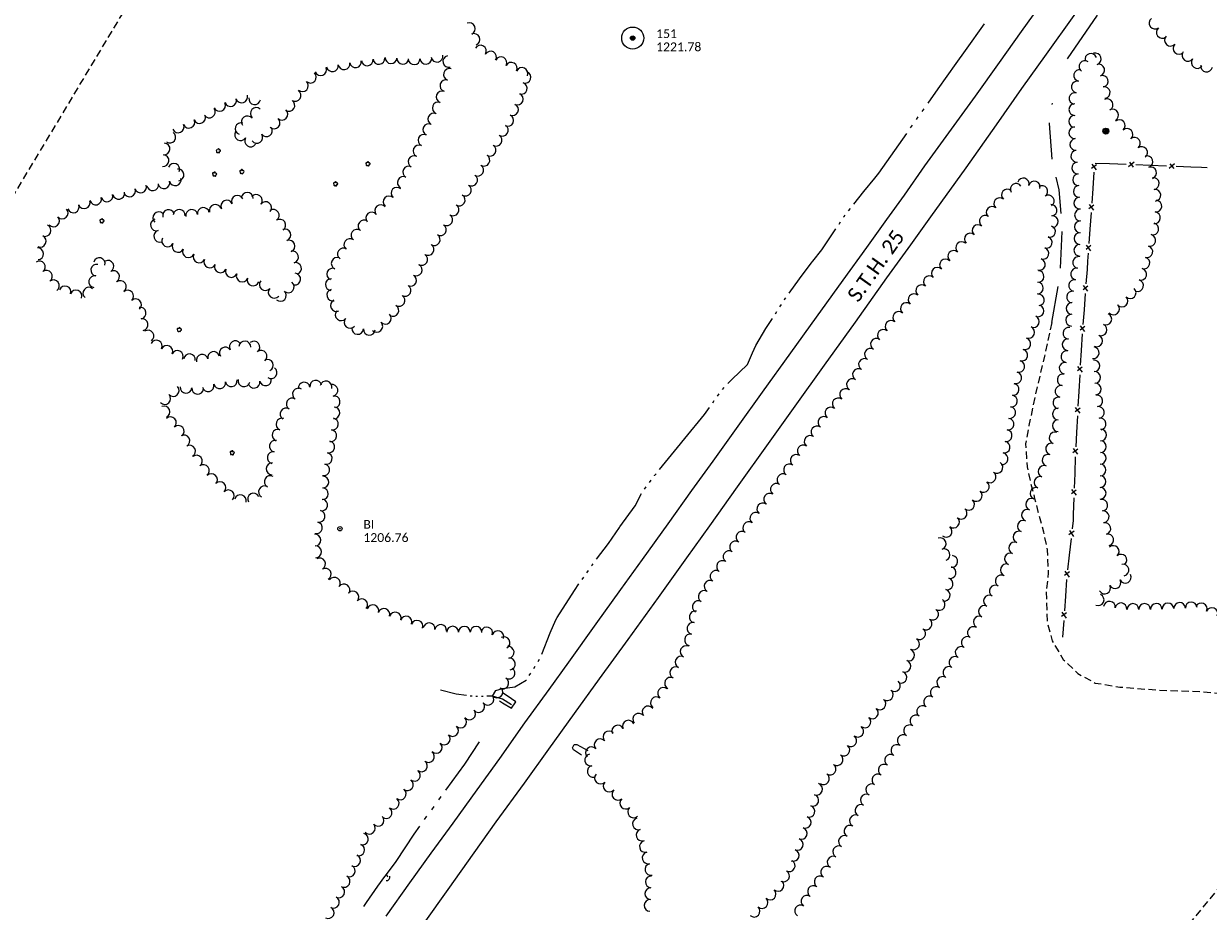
# Model space of a CAD drawing. Extents: x 296683 to 302265, y 46050 to 52727.
# Tile 18 of 26: x 299669 to 300476, y 49634 to 50239. Entities that reach past the tile are written whole.
import ezdxf

# ---------------------------------------------------------------- set-up
doc = ezdxf.new("R2010")
doc.units = 0
doc.header["$MEASUREMENT"] = 0
for name, pattern in [('DGN Style 3', [37.5, 25, -12.5]), ('Echnl', [0.68, 0.25, -0.03, 0.02, -0.03, 0.02, -0.03, 0.02, -0.03, 0.25]), ('Wisdot3', [0.1875, 0.125, -0.0625])]:
    doc.linetypes.add(name, pattern=pattern)
for name, color, linetype, lineweight in [('Level 11', 7, 'Continuous', 25), ('Level 14', 1, 'Continuous', 25), ('Level 15', 40, 'Efen', 25), ('Level 17', 50, 'Wisdot3', 25), ('Level 18', 72, 'Etrel', 25), ('Level 19', 153, 'Echnl', 25), ('Level 4', 101, 'Continuous', 25)]:
    doc.layers.add(name, color=color, linetype=linetype, lineweight=lineweight)
doc.layers.add('Level 6', color=7, linetype='Continuous', lineweight=25, true_color=0xdfac20)
doc.styles.add('CalibriRegular', font='calibri.ttf')
doc.linetypes.add('Efen', pattern='A,0.105,-0.0325,[20,dgnlstyle-ewdotudls.shx,S=0.000293,R=0,X=0,Y=0],-0.0325,0.105', length=0.275)
doc.linetypes.add('Etrel', pattern='A,0,[14,dgnlstyle-ewdotudls.shx,S=0.00065925,R=0,X=0,Y=0],-0.082294', length=0.082294)

# ---------------------------------------------------------------- blocks, each defined once
blk = doc.blocks.new('POLE')
at = {"layer": 'Level 14', "color": 20, "linetype": 'Continuous', "lineweight": 0}
for centre, radius in [((-0.01, 0.02), 2.02), ((-0.01, 0.03), 1.52), ((0, -0.01), 1.01), ((0, 0), 0.502)]:
    blk.add_circle(centre, radius, dxfattribs=at)
blk = doc.blocks.new('PP')
at = {"layer": 'Level 6', "color": 40, "linetype": 'Continuous', "lineweight": 0}
for radius in [7.5, 0.96]:
    blk.add_circle((0, 0), radius, dxfattribs=at)
blk = doc.blocks.new('CULVRT_1')
at = {"layer": 'Level 15', "color": 40, "linetype": 'Continuous', "lineweight": 0}
blk.add_arc((10, 7.5), 12.5, 216.8794, 323.1189, dxfattribs=at)
blk = doc.blocks.new('TREE')
at = {"layer": 'Level 18', "color": 93, "linetype": 'Continuous', "lineweight": 0}
for centre, radius, start, end in [((-4.5, 0.2), 2.78, 78.0714, 279.0825), ((-1.5, 4.3), 2.78, 1.3944, 209.1674), ((3.6, 2.4), 2.97, 278.4235, 139.6574), ((-2, -4.2), 2.61, 140.7796, 358.7122), ((3.5, -3.4), 2.97, 196.0743, 79.0476)]:
    blk.add_arc(centre, radius, start, end, dxfattribs=at)

msp = doc.modelspace()

# ---------------------------------------------------------------- linework, layer by layer
at = {"layer": 'Level 11', "color": 21, "linetype": 'Continuous', "lineweight": 13, "flags": 128}
for points in [[(300287.18, 50107.16), (300311.29, 50140.6), (300331.98, 50169.98), (300349.43, 50194.73), (300366.09, 50218.23), (300384.89, 50244.58), (300409.61, 50278.75), (300427.49, 50303.2), (300456.56, 50343.15), (300479.33, 50374.69), (300497.33, 50400.09), (300518.31, 50429.55), (300539.85, 50459.66), (300560.52, 50488.12), (300581.89, 50517.65), (300601.13, 50544.14), (300623.03, 50574.5), (300642.08, 50601.01), (300659.65, 50625.08), (300679.9, 50653.59), (300698.64, 50679.47)], [(300269.26, 50122.09), (300283.21, 50142.15), (300299.57, 50164.51), (300317.79, 50189.65), (300334.03, 50212.58), (300349, 50233.58), (300364.4, 50254.77)]]:
    msp.add_lwpolyline(points, dxfattribs=at)
at = {"layer": 'Level 11', "color": 21, "linetype": 'Continuous', "lineweight": 13, "ltscale": 0.2, "flags": 128}
for points in [[(299915.87, 49630.32), (299931.97, 49652.92), (299946.64, 49673.14), (299961.48, 49693.77), (299977.85, 49716.32), (299993.4, 49737.88), (300010.45, 49762.18), (300027.11, 49784.92), (300040.39, 49803.55), (300059.08, 49829.71), (300075.95, 49853.17), (300090.62, 49873.47), (300108.06, 49897.84), (300124.33, 49920.48), (300138.8, 49940.61), (300155.79, 49964.51), (300172.5, 49987.62), (300191.82, 50014.42), (300209.42, 50038.88), (300227.39, 50064), (300243.58, 50086.41), (300257.18, 50105.42), (300269.26, 50122.09)], [(299941.75, 49625.46), (299958.19, 49648.48), (299975.85, 49673.33), (299990.95, 49694.47), (300010.16, 49721.05), (300026.86, 49744.24), (300044.29, 49768.5), (300061.34, 49792.04), (300080.81, 49818.96), (300101.57, 49847.57), (300120.86, 49874.59), (300136.67, 49896.56), (300155.34, 49923.1), (300176.49, 49952.72), (300194.77, 49978.15), (300214.8, 50006.04), (300236.01, 50035.5), (300257.33, 50065.56), (300273.55, 50088.22), (300287.18, 50107.16)]]:
    msp.add_lwpolyline(points, dxfattribs=at)
at = {"layer": 'Level 15', "color": 40, "linetype": 'Continuous', "lineweight": 0}
for p, q in [((300400.26, 50142.81), (300396.93, 50140.26)), ((300397.06, 50143.2), (300400.01, 50139.3)), ((300425.86, 50144.44), (300422.06, 50141.37)), ((300425.57, 50141.24), (300422.92, 50144.49)), ((300453.5, 50143.39), (300449.69, 50140.32)), ((300453.21, 50140.19), (300450.55, 50143.44)), ((300398.34, 50115.22), (300395, 50112.67)), ((300395.14, 50115.61), (300398.09, 50111.71)), ((300396.41, 50087.63), (300393.08, 50085.08)), ((300393.22, 50088.02), (300396.17, 50084.12)), ((300394.41, 50060.04), (300391.07, 50057.51)), ((300391.22, 50060.45), (300394.15, 50056.53)), ((300392.37, 50032.46), (300389.03, 50029.93)), ((300389.18, 50032.87), (300392.11, 50028.95))]:
    msp.add_line(p, q, dxfattribs=at)
at = {"layer": 'Level 15', "color": 40, "linetype": 'Continuous', "lineweight": 0, "ltscale": 0.2}
for p, q in [((300390.55, 50004.76), (300387.22, 50002.13)), ((300387.31, 50005.11), (300390.36, 50001.2)), ((300389.01, 49976.8), (300385.68, 49974.17)), ((300385.77, 49977.15), (300388.82, 49973.25)), ((300387.48, 49948.88), (300384.2, 49946.18)), ((300384.24, 49949.16), (300387.35, 49945.31)), ((300386.47, 49920.9), (300383.19, 49918.2)), ((300383.23, 49921.18), (300386.34, 49917.33)), ((300384.94, 49892.84), (300381.46, 49890.4)), ((300381.72, 49893.37), (300384.54, 49889.3)), ((300381.87, 49865.01), (300378.39, 49862.57)), ((300378.65, 49865.54), (300381.48, 49861.47)), ((300379.73, 49837.16), (300376.35, 49834.58)), ((300376.5, 49837.56), (300379.48, 49833.6))]:
    msp.add_line(p, q, dxfattribs=at)
at = {"layer": 'Level 15', "color": 40, "linetype": 'Continuous', "lineweight": 0, "flags": 128}
for points in [[(300398.41, 50137.71), (300397.63, 50126.5)], [(300409.19, 50143.35), (300399.31, 50143.73)], [(300420.42, 50142.92), (300409.19, 50143.35)], [(300436.83, 50142.3), (300426.95, 50142.68)], [(300448.06, 50141.87), (300436.83, 50142.3)], [(300464.46, 50141.25), (300454.59, 50141.62)], [(300475.69, 50140.72), (300471.88, 50140.97), (300464.46, 50141.25)], [(300397.63, 50126.5), (300396.94, 50116.64)], [(300396.49, 50110.12), (300395.71, 50098.91)], [(300395.71, 50098.91), (300395.02, 50089.05)], [(300394.56, 50082.54), (300394.19, 50077.12), (300393.76, 50071.33)], [(300393.76, 50071.33), (300393.03, 50061.47)], [(300392.54, 50054.96), (300391.71, 50043.75)], [(300391.71, 50043.75), (300390.98, 50033.89)], [(300390.5, 50027.38), (300389.67, 50016.17)]]:
    msp.add_lwpolyline(points, dxfattribs=at)
at = {"layer": 'Level 15', "color": 40, "linetype": 'Continuous', "lineweight": 0, "ltscale": 0.2, "flags": 128}
for points in [[(300389.67, 50016.17), (300389.12, 50006.18)], [(300388.76, 49999.57), (300388.13, 49988.21)], [(300388.13, 49988.21), (300387.58, 49978.22)], [(300387.22, 49971.62), (300386.59, 49960.26)], [(300386.59, 49960.26), (300386.04, 49950.27)], [(300385.78, 49943.66), (300385.37, 49932.29)], [(300385.37, 49932.29), (300385.01, 49922.29)], [(300384.77, 49915.68), (300384.36, 49904.31)], [(300384.36, 49904.31), (300384.21, 49900.03), (300383.58, 49894.34)], [(300382.86, 49887.76), (300381.61, 49876.45)], [(300381.61, 49876.45), (300380.52, 49866.51)], [(300379.82, 49859.93), (300379.02, 49848.58)], [(300379.02, 49848.58), (300378.32, 49838.6)], [(300377.86, 49832), (300377.06, 49820.65)]]:
    msp.add_lwpolyline(points, dxfattribs=at)
at = {"layer": 'Level 15', "color": 40, "linetype": 'Continuous', "lineweight": 13, "ltscale": 0.2, "flags": 128}
for points in [[(299993.22, 49777.09), (299995.22, 49775.77), (300001.3, 49772.04), (300004.28, 49776.38), (299998.28, 49780.56), (299995.29, 49782.56)], [(300049.02, 49740.06), (300043.54, 49743.59), (300042.86, 49745.05), (300044.06, 49747.22), (300045.79, 49747.25), (300053.48, 49743.35)]]:
    msp.add_lwpolyline(points, dxfattribs=at)
at = {"layer": 'Level 17', "color": 51, "linetype": 'DGN Style 3', "lineweight": 0, "flags": 128}
msp.add_lwpolyline([(300369.81, 50035.17), (300375.68, 50069.71), (300376.96, 50100.09), (300374.74, 50125.75), (300369.94, 50146.47), (300368.13, 50170.96), (300370.15, 50184.79)], dxfattribs=at)
at = {"layer": 'Level 17', "color": 51, "linetype": 'DGN Style 3', "lineweight": 0, "ltscale": 0.2, "flags": 128}
msp.add_lwpolyline([(300369.81, 50035.17), (300364.76, 50012.15), (300358.64, 49986.17), (300354.16, 49964.91), (300351.93, 49952.35), (300352.86, 49936.78), (300355.48, 49925.25), (300358.06, 49915.22), (300360.22, 49906.22), (300364.02, 49892.48), (300366.51, 49880.21), (300367.32, 49864.49), (300365.9, 49851.36), (300366.61, 49830.78), (300370.07, 49817.96), (300377.54, 49805.41), (300387.55, 49795.71), (300399.43, 49789.28), (300416.2, 49786.5), (300441.87, 49784.49), (300471.28, 49783.49), (300510.55, 49779.52), (300536.69, 49776.89), (300559.01, 49773.02), (300575.69, 49770.4), (300581.58, 49769.73)], dxfattribs=at)
at = {"layer": 'Level 18', "color": 93, "linetype": 'Continuous', "lineweight": 0}
for centre, radius, start, end in [((300440.12, 50239.4), 4.01, 128.23956, 308.22423), ((300445.08, 50233.1), 4.01, 128.23956, 308.22423), ((300450.65, 50227.74), 4.01, 136.38534, 316.37001), ((300396.38, 50214.75), 4, 17.97918, 197.96386), ((300399.46, 50215), 4, 286.92151, 106.90619), ((300456.46, 50222.2), 4.01, 136.38534, 316.37001), ((300462.61, 50217.41), 4.01, 142.40717, 322.39185), ((300392.27, 50209.81), 4, 55.27555, 235.26022), ((300401.79, 50207.33), 4, 286.92151, 106.90619), ((300468.97, 50212.51), 4.01, 142.40717, 322.39185), ((300475.31, 50210.06), 4.01, 170.0865, 350.07118), ((300388.79, 50203.69), 4, 78.61174, 258.59642), ((300404.12, 50199.67), 4, 286.92151, 106.90619), ((300387.21, 50195.84), 4, 78.61174, 258.59642), ((300405.5, 50192.05), 4, 279.76237, 99.74705), ((300385.62, 50187.99), 4, 78.61174, 258.59642), ((300407.49, 50183.69), 4, 297.72974, 117.71442), ((300385.41, 50180.4), 4, 89.40122, 269.3859), ((300411.22, 50176.6), 4, 297.72974, 117.71442), ((300385.32, 50172.39), 4, 89.40122, 269.3859), ((300415.81, 50169.51), 4, 311.22181, 131.20648), ((300385.46, 50164.59), 4, 94.80084, 274.78551), ((300421.08, 50163.48), 4, 311.22181, 131.20648), ((300386.13, 50156.61), 4, 94.80084, 274.78551), ((300426.14, 50157.45), 4, 307.66431, 127.64898), ((300431.03, 50151.11), 4, 307.66431, 127.64898), ((300386.8, 50148.63), 4, 94.80084, 274.78551), ((300434.61, 50144.87), 4, 288.24172, 108.2264), ((300387.47, 50140.65), 4, 94.80084, 274.78551), ((300437.11, 50137.26), 4, 288.24172, 108.2264), ((300345.43, 50126.13), 3.92, 33.10446, 213.08914), ((300350.37, 50129.77), 3.92, 344.0226, 164.00727), ((300357.9, 50127.61), 3.92, 344.0226, 164.00727), ((300388.01, 50132.6), 4, 93.09129, 273.07597), ((300438.98, 50129.92), 4, 277.50799, 97.49266), ((300339.34, 50122.16), 3.92, 48.77791, 228.76258), ((300363.07, 50124.59), 3.92, 303.96315, 123.94783), ((300367.45, 50118.09), 3.92, 303.96315, 123.94783), ((300388.44, 50124.6), 4, 93.09129, 273.07597), ((300440.03, 50121.98), 4, 277.50799, 97.49266), ((300329.02, 50110.38), 3.92, 48.77791, 228.76258), ((300334.18, 50116.27), 3.92, 48.77791, 228.76258), ((300369.37, 50111.78), 3.92, 275.66611, 95.65079), ((300388.87, 50116.61), 4, 93.09129, 273.07597), ((300440.75, 50114.57), 4, 262.78319, 82.76787), ((300324.31, 50104.36), 3.92, 53.98499, 233.96967), ((300370.15, 50103.98), 3.92, 275.66611, 95.65079), ((300389.29, 50108.46), 4, 88.98263, 268.96731), ((300439.74, 50106.63), 4, 262.78319, 82.76787), ((300319.4, 50097.98), 3.92, 47.59006, 227.57474), ((300368.35, 50097.25), 3.92, 253.14776, 73.13244), ((300389.14, 50100.45), 4, 88.98263, 268.96731), ((300438.58, 50098.98), 4, 255.57844, 75.56312), ((300314.11, 50092.2), 3.92, 47.59006, 227.57474), ((300366.08, 50089.77), 3.92, 252.69372, 72.67839), ((300389, 50092.45), 4, 88.98263, 268.96731), ((300436.59, 50091.23), 4, 255.57844, 75.56312), ((300363.75, 50082.29), 3.92, 252.69372, 72.67839), ((300388.86, 50084.44), 4, 88.98263, 268.96731), ((300434.59, 50083.47), 4, 255.57844, 75.56312), ((300361.41, 50074.81), 3.92, 252.69372, 72.67839), ((300388.06, 50076.17), 4, 80.05185, 260.03652), ((300432.55, 50075.77), 4, 254.52677, 74.51145), ((300360.46, 50066.56), 3.92, 267.00381, 86.98849), ((300386.67, 50068.28), 4, 80.05185, 260.03652), ((300430.41, 50068.05), 4, 254.52677, 74.51145), ((300360.05, 50058.74), 3.92, 267.00381, 86.98849), ((300385.29, 50060.39), 4, 80.05185, 260.03652), ((300423.21, 50055.53), 4, 225.40298, 45.38766), ((300428.27, 50060.34), 4, 254.52677, 74.51145), ((300360.73, 50050.64), 3.92, 275.59652, 95.5812), ((300383.59, 50044.79), 4, 87.70528, 267.68996), ((300383.9, 50052.51), 4, 80.05185, 260.03652), ((300417.59, 50049.83), 4, 225.40298, 45.38766), ((300383.26, 50036.78), 4, 87.70528, 267.68996), ((300406.6, 50037.49), 4, 246.26661, 66.25129), ((300411.83, 50044.46), 4, 221.68822, 41.67289), ((300403.37, 50030.16), 4, 246.26661, 66.25129), ((300400.38, 50022.65), 4, 248.32774, 68.31242), ((300398.04, 50014.52), 4, 261.79213, 81.77681)]:
    msp.add_arc(centre, radius, start, end, dxfattribs=at)
at = {"layer": 'Level 18', "color": 93, "linetype": 'Continuous', "lineweight": 0, "ltscale": 0.2}
for centre, radius, start, end in [((299972.62, 50235.59), 4, 292.87424, 112.85891), ((299975.72, 50228.22), 4, 292.87424, 112.85891), ((299980.17, 50220.29), 4, 329.76832, 149.753), ((299987.08, 50216.26), 4, 329.76832, 149.753), ((299879.24, 50210.26), 4, 189.87589, 9.86057), ((299887.11, 50211.63), 4, 189.87589, 9.86057), ((299894.98, 50213), 4, 189.87589, 9.86057), ((299902.97, 50214.32), 4, 186.75162, 6.7363), ((299910.91, 50215.26), 4, 186.75162, 6.7363), ((299919.22, 50215.78), 4, 176.84419, 356.82886), ((299927.19, 50215.34), 4, 176.84419, 356.82886), ((299934.95, 50215.06), 4, 182.91488, 2.89956), ((299942.93, 50215.47), 4, 182.91488, 2.89956), ((299950.54, 50216.8), 4, 189.94575, 9.93043), ((299958.56, 50213.19), 4, 103.71528, 283.69995), ((299994.14, 50212.34), 4, 332.38272, 152.36739), ((300001.22, 50208.64), 4, 332.38272, 152.36739), ((299864.21, 50202.54), 4, 227.07141, 47.05609), ((299871.26, 50207.66), 4, 202.09699, 22.08167), ((299958.98, 50204.35), 4, 72.42382, 252.40849), ((300008.49, 50205.05), 4, 335.61065, 155.59533), ((300010.53, 50202.47), 4, 252.23935, 72.22403), ((299858.77, 50196.69), 4, 227.07141, 47.05609), ((299956.57, 50196.73), 4, 72.42382, 252.40849), ((300008.09, 50194.86), 4, 252.23935, 72.22403), ((299809.79, 50186.59), 4, 197.763, 17.74768), ((299817.4, 50189.03), 4, 197.763, 17.74768), ((299826.26, 50187.79), 4, 169.88163, 349.8663), ((299849.58, 50183.19), 4, 238.46094, 58.44562), ((299853.76, 50190), 4, 238.46094, 58.44562), ((299954.07, 50189.06), 4, 70.32564, 250.31032), ((300005.32, 50187.63), 4, 245.87112, 65.8558), ((299795.28, 50178.75), 4, 213.42813, 33.41281), ((299802.26, 50183.24), 4, 204.67825, 24.66293), ((299827.27, 50177.85), 4, 47.61022, 227.5949), ((299844.8, 50177.29), 4, 228.27381, 48.25849), ((299948.36, 50173.94), 4, 64.83843, 244.82311), ((299951.38, 50181.54), 4, 70.32564, 250.31032), ((300002.05, 50180.34), 4, 245.87112, 65.8558), ((299774.04, 50168.59), 4, 203.51231, 23.49699), ((299781.36, 50171.78), 4, 203.51231, 23.49699), ((299788.69, 50174.97), 4, 203.51231, 23.49699), ((299816.96, 50167.37), 4, 72.22889, 252.21356), ((299821.22, 50172.08), 4, 36.36777, 216.35245), ((299839.48, 50171.33), 4, 228.27381, 48.25849), ((299944.96, 50166.71), 4, 64.83843, 244.82311), ((299998.78, 50173.05), 4, 245.87112, 65.8558), ((299768.37, 50161.58), 4, 233.57351, 53.55818), ((299816.63, 50163.26), 4, 147.90087, 327.88555), ((299827.72, 50161.43), 4, 214.57993, 34.56461), ((299834.3, 50165.96), 4, 214.57993, 34.56461), ((299941.59, 50159.48), 4, 65.21866, 245.20334), ((299990.9, 50159.49), 4, 238.47049, 58.45516), ((299995.08, 50166.3), 4, 238.47049, 58.45516), ((299764.47, 50153.63), 4, 264.98042, 84.9651), ((299823.39, 50159.01), 4, 147.90087, 327.88555), ((299938.24, 50152.23), 4, 65.21866, 245.20334), ((299986.72, 50152.68), 4, 238.47049, 58.45516), ((299763.77, 50145.67), 4, 264.98042, 84.9651), ((299934.84, 50144.89), 4, 62.69289, 242.67757), ((299982.54, 50145.87), 4, 238.47049, 58.45516), ((299771.1, 50139.65), 4, 336.77509, 156.75977), ((299774, 50135.89), 4, 275.60939, 95.59407), ((299931.18, 50137.79), 4, 62.69289, 242.67757), ((299978.36, 50139.06), 4, 238.47049, 58.45516), ((299756.65, 50129.14), 4, 189.1395, 9.12418), ((299764.33, 50130.55), 4, 194.02658, 14.01126), ((299772.08, 50132.48), 4, 194.02658, 14.01126), ((299927.51, 50130.7), 4, 62.69289, 242.67757), ((299974.18, 50132.28), 4, 237.88288, 57.86756), ((299725.49, 50121.49), 4, 195.14168, 15.12636), ((299733.43, 50123.22), 4, 191.32122, 11.3059), ((299740.92, 50124.92), 4, 199.3986, 19.38328), ((299748.45, 50127.58), 4, 199.3986, 19.38328), ((299814.45, 50117.88), 4.04, 23.81767, 203.80235), ((299821.14, 50119.91), 4.04, 358.67649, 178.66117), ((299827.36, 50118.45), 4.04, 322.25364, 142.23832), ((299917.89, 50117.43), 4, 47.76661, 227.75129), ((299923.26, 50123.34), 4, 47.76661, 227.75129), ((299965.68, 50118.75), 4, 237.88288, 57.86756), ((299969.93, 50125.51), 4, 237.88288, 57.86756), ((299702.53, 50114.03), 4, 200.73222, 20.7169), ((299710, 50116.86), 4, 200.73222, 20.7169), ((299717.78, 50119.4), 4, 195.14168, 15.12636), ((299791.27, 50109.53), 4.04, 9.71366, 189.69834), ((299799.35, 50111.68), 4.04, 18.33724, 198.32192), ((299807.16, 50114.51), 4.04, 24.9776, 204.96228), ((299833.69, 50113.49), 4.04, 321.64972, 141.6344), ((299912.14, 50111.48), 4, 39.82926, 219.81394), ((299961.43, 50111.98), 4, 237.88288, 57.86756), ((299689.06, 50104.46), 4, 222.61803, 42.60271), ((299694.94, 50109.87), 4, 222.61803, 42.60271), ((299759.22, 50101.76), 4.04, 106.26661, 286.25128), ((299760.87, 50106.57), 4.04, 48.84289, 228.82757), ((299767.48, 50108.12), 4.04, 14.17319, 194.15786), ((299774.76, 50108.24), 4.04, 355.20759, 175.19227), ((299783.31, 50108.17), 4.04, 9.71366, 189.69834), ((299838.85, 50108.3), 4.04, 303.57995, 123.56463), ((299843.31, 50101.58), 4.04, 303.57995, 123.56463), ((299906.01, 50106.37), 4, 39.82926, 219.81394), ((299957.18, 50105.22), 4, 237.7735, 57.75818), ((299683.3, 50097.93), 4, 245.78598, 65.77066), ((299761.48, 50094.01), 4.04, 106.26661, 286.25128), ((299846.75, 50094.86), 4.04, 290.65071, 110.63539), ((299895.92, 50094.69), 4, 52.72374, 232.70842), ((299900.76, 50101.05), 4, 52.72374, 232.70842), ((299952.92, 50098.46), 4, 237.7735, 57.75818), ((299680.03, 50090.64), 4, 245.78598, 65.77066), ((299766.84, 50090.9), 4.04, 152.03243, 332.01711), ((299773.97, 50087.11), 4.04, 152.03243, 332.01711), ((299849.6, 50087.31), 4.04, 290.65071, 110.63539), ((299891.08, 50088.34), 4, 52.72374, 232.70842), ((299948.66, 50091.7), 4, 237.7735, 57.75818), ((300308.23, 50086.24), 4.01, 47.87945, 227.86413), ((299678.28, 50082.06), 4, 273.39919, 93.38387), ((299781.07, 50083.46), 4.04, 154.44229, 334.42696), ((299788.35, 50079.98), 4.04, 154.44229, 334.42696), ((299852.02, 50079.85), 4.04, 284.71973, 104.70441), ((299886.63, 50081.87), 4, 56.50402, 236.4887), ((299940.14, 50078.19), 4, 237.7735, 57.75818), ((299944.4, 50084.95), 4, 237.7735, 57.75818), ((300302.85, 50080.29), 4.01, 47.87945, 227.86413), ((299679.49, 50073.09), 4, 306.33871, 126.32339), ((299718.52, 50070.91), 4, 80.05627, 260.04094), ((299720.29, 50075.34), 4, 344.36034, 164.34502), ((299726.18, 50073.54), 4, 298.45904, 118.44372), ((299795.63, 50076.5), 4.04, 154.44229, 334.42696), ((299802.87, 50073.17), 4.04, 157.13422, 337.11889), ((299854.07, 50072.04), 4.04, 284.71973, 104.70441), ((299882.47, 50075.52), 4, 67.18134, 247.16602), ((299936.33, 50070.98), 4, 242.32492, 62.3096), ((300297.27, 50074.41), 4.01, 45.52344, 225.50812), ((299684.22, 50066.66), 4, 306.33871, 126.32339), ((299717.14, 50063.04), 4, 80.05627, 260.04094), ((299729.99, 50066.52), 4, 298.45904, 118.44372), ((299810.31, 50070.03), 4.04, 157.13422, 337.11889), ((299817.74, 50066.89), 4.04, 157.13422, 337.11889), ((299825.14, 50064.19), 4.04, 162.27077, 342.25545), ((299853.48, 50064.82), 4.04, 263.5697, 83.55438), ((299878.42, 50061.06), 4, 87.50292, 267.4876), ((299879.37, 50068.15), 4, 67.18134, 247.16602), ((299932.62, 50063.9), 4, 242.32492, 62.3096), ((300286.22, 50062.98), 4.01, 49.43622, 229.4209), ((300291.64, 50068.69), 4.01, 45.52344, 225.50812), ((299688.96, 50060.22), 4, 306.33871, 126.32339), ((299696.91, 50056.07), 4, 339.47646, 159.46113), ((299704.4, 50053.27), 4, 339.47646, 159.46113), ((299713.13, 50055.19), 4, 49.91762, 229.9023), ((299734.62, 50059.68), 4, 306.20791, 126.19258), ((299739.68, 50053.23), 4, 312.21186, 132.19654), ((299833.42, 50061.07), 4.04, 139.3131, 319.29778), ((299839.54, 50055.81), 4.04, 139.3131, 319.29778), ((299849.09, 50059.44), 4.04, 232.31342, 52.2981), ((299879.43, 50053.91), 4, 105.68366, 285.66834), ((299928.79, 50057.05), 4, 238.77695, 58.76163), ((300281, 50056.88), 4.01, 49.43622, 229.4209), ((299745.05, 50047.31), 4, 312.21186, 132.19654), ((299843.75, 50053.67), 4.04, 226.84708, 46.83176), ((299881.92, 50046.76), 4, 116.45451, 296.43919), ((299924.64, 50050.22), 4, 238.77695, 58.76163), ((300270.56, 50044.7), 4.01, 49.43622, 229.4209), ((300275.78, 50050.79), 4.01, 49.43622, 229.4209), ((299748.15, 50041.58), 4, 279.77271, 99.75739), ((299885.18, 50040.44), 4, 139.55707, 319.54175), ((299915.29, 50038.11), 4, 223.82636, 43.81104), ((299920.5, 50043.38), 4, 238.77695, 58.76163), ((300265.36, 50038.6), 4.01, 49.55756, 229.54224), ((300360.39, 50043.13), 3.99, 246.52233, 66.50701), ((299749.5, 50033.71), 4, 279.77271, 99.75739), ((299891.26, 50035.26), 4, 139.55707, 319.54175), ((299909.52, 50032.57), 4, 223.82636, 43.81104), ((300260.15, 50032.49), 4.01, 49.55756, 229.54224), ((300357.2, 50035.81), 3.99, 246.52233, 66.50701), ((299753.48, 50025.93), 4, 305.25152, 125.23619), ((299896.37, 50031.1), 4, 175.66756, 355.65224), ((299904.33, 50030.5), 4, 175.66756, 355.65224), ((300250.21, 50020.38), 4.01, 59.29957, 239.28425), ((300254.95, 50026.39), 4.01, 49.55756, 229.54224), ((300351.36, 50020.66), 3.99, 255.02225, 75.00693), ((300354.02, 50028.49), 3.99, 246.52233, 66.50701), ((300381.42, 50027.85), 4, 81.92133, 261.90601), ((299759.18, 50019.1), 4, 333.69271, 153.67739), ((299766.34, 50015.55), 4, 333.69271, 153.67739), ((299806.19, 50014.4), 4, 32.43441, 212.41909), ((299812.93, 50018.69), 4, 32.43441, 212.41909), ((299819.49, 50018.53), 4, 356.47898, 176.46366), ((299825.72, 50018.37), 4, 308.7187, 128.70338), ((300246.11, 50013.49), 4.01, 59.29957, 239.28425), ((300349.3, 50012.95), 3.99, 255.02225, 75.00693), ((300380.88, 50020.05), 4, 86.3667, 266.35138), ((299773.5, 50012.01), 4, 333.69271, 153.67739), ((299781.76, 50009.8), 4, 351.79184, 171.77652), ((299790.44, 50009.42), 4, 13.88914, 193.87382), ((299798.19, 50011.34), 4, 13.88914, 193.87382), ((299830.62, 50012.13), 4, 307.14349, 127.12817), ((299834.92, 50005.96), 4, 295.1208, 115.10548), ((300242.01, 50006.59), 4.01, 59.29957, 239.28425), ((300347.24, 50005.24), 3.99, 255.02225, 75.00693), ((300380.03, 50011.93), 4, 81.4883, 261.47298), ((300398.5, 50005.63), 3.97, 273.42514, 93.40982), ((299837.43, 50000.87), 4, 235.66479, 55.64947), ((300237.92, 49999.69), 4.01, 59.29957, 239.28425), ((300345.17, 49997.53), 3.99, 255.02225, 75.00693), ((300378.84, 50004.03), 4, 81.4883, 261.47298), ((300398.97, 49997.7), 3.97, 273.42514, 93.40982), ((299794.46, 49992.06), 4, 194.38972, 14.3744), ((299802.37, 49994.03), 4, 189.85222, 9.8369), ((299810.24, 49995.4), 4, 189.85222, 9.8369), ((299818.91, 49995.4), 4, 166.73634, 346.72102), ((299825.79, 49994.43), 4, 191.81054, 11.79521), ((299833.61, 49996.06), 4, 191.81054, 11.79521), ((299859.94, 49990.47), 4, 8.97024, 188.95492), ((299867.84, 49991.72), 4, 8.97024, 188.95492), ((299874.83, 49991.22), 4, 346.2747, 166.25938), ((299878.89, 49988.87), 4, 281.44477, 101.42945), ((300233.82, 49992.79), 4.01, 59.29957, 239.28425), ((300343.42, 49989.51), 3.99, 261.73736, 81.72204), ((300376.03, 49988.22), 4, 79.41988, 259.40456), ((300377.49, 49996.08), 4, 79.41988, 259.40456), ((300399.45, 49989.78), 3.97, 273.42514, 93.40982), ((299764.89, 49983.27), 4, 223.18066, 43.16534), ((299770.72, 49988.74), 4, 223.18066, 43.16534), ((299779.46, 49991), 4, 174.84723, 354.83191), ((299787.42, 49990.28), 4, 174.84723, 354.83191), ((299856.04, 49986.35), 4, 58.07473, 238.05941), ((299880.47, 49981.04), 4, 281.44477, 101.42945), ((300229.09, 49986), 4.01, 51.79243, 231.77711), ((300342.27, 49981.61), 3.99, 261.73736, 81.72204), ((300374.56, 49980.37), 4, 79.41988, 259.40456), ((300400.37, 49981.71), 3.97, 278.63495, 98.61962), ((299764.46, 49974.21), 4, 292.65226, 112.63694), ((299847.59, 49972.79), 4, 58.07473, 238.05941), ((299851.81, 49979.57), 4, 58.07473, 238.05941), ((299880.26, 49973.54), 4, 268.31002, 88.2947), ((300219.16, 49973.39), 4.01, 51.79243, 231.77711), ((300224.12, 49979.69), 4.01, 51.79243, 231.77711), ((300341.13, 49973.71), 3.99, 261.73736, 81.72204), ((300374.24, 49972.76), 4, 89.39021, 269.37489), ((300401.56, 49973.86), 3.97, 278.63495, 98.61962), ((299768.8, 49966.8), 4, 312.00924, 131.99392), ((299844.78, 49965.83), 4, 70.47218, 250.45685), ((299879.3, 49965.88), 4, 261.27643, 81.2611), ((300214.4, 49967.03), 4.01, 53.87288, 233.85755), ((300339.98, 49965.81), 3.99, 261.73736, 81.72204), ((300374.16, 49964.77), 4, 89.39021, 269.37489), ((300402.76, 49966), 3.97, 278.63495, 98.61962), ((299774.15, 49960.87), 4, 312.00924, 131.99392), ((299842.11, 49958.3), 4, 70.47218, 250.45685), ((299878.09, 49957.98), 4, 261.27643, 81.2611), ((300209.67, 49960.55), 4.01, 53.87288, 233.85755), ((300338.67, 49958), 3.99, 260.14454, 80.12922), ((300371.97, 49956.5), 4, 72.60095, 252.58563), ((300403.07, 49958.44), 3.97, 269.09219, 89.07687), ((299777.96, 49954.43), 4, 298.67559, 118.66027), ((299840.33, 49950.84), 4, 78.7372, 258.72188), ((299876.72, 49950.25), 4, 257.66875, 77.65343), ((300204.94, 49954.07), 4.01, 53.87288, 233.85755), ((300337.3, 49950.14), 3.99, 260.14454, 80.12922), ((300369.58, 49948.88), 4, 72.60095, 252.58563), ((300402.94, 49950.5), 3.97, 269.09219, 89.07687), ((299781.79, 49947.42), 4, 298.67559, 118.66027), ((299786.47, 49940.62), 4, 306.49633, 126.481), ((299838.77, 49943), 4, 78.7372, 258.72188), ((299875.02, 49942.44), 4, 257.66875, 77.65343), ((300195.48, 49941.11), 4.01, 53.87288, 233.85755), ((300200.21, 49947.59), 4.01, 53.87288, 233.85755), ((300335.94, 49942.27), 3.99, 260.14454, 80.12922), ((300367.19, 49941.25), 4, 72.60095, 252.58563), ((300402.81, 49942.56), 3.97, 269.09219, 89.07687), ((299791.22, 49934.2), 4, 306.49633, 126.481), ((299838.13, 49935.37), 4, 87.37401, 267.35868), ((299873.31, 49934.64), 4, 257.66875, 77.65343), ((300190.88, 49934.62), 4.01, 55.90921, 235.89389), ((300332.33, 49936.35), 3.99, 234.50303, 54.4877), ((300364.42, 49933.65), 4, 69.90589, 249.89057), ((300402.72, 49934.58), 3.97, 270.08966, 90.07434), ((299796.79, 49928), 4, 316.68045, 136.66513), ((299836.82, 49926.66), 4, 60.58421, 240.56889), ((299872.76, 49926.32), 4, 267.46737, 87.45205), ((300186.39, 49927.98), 4.01, 55.90921, 235.89389), ((300327.69, 49929.86), 3.99, 234.50303, 54.4877), ((300361.68, 49926.15), 4, 69.90589, 249.89057), ((300402.73, 49926.64), 3.97, 270.08966, 90.07434), ((299802.56, 49922.52), 4, 315.86834, 135.85302), ((299808.29, 49916.95), 4, 315.86834, 135.85302), ((299832.9, 49919.7), 4, 60.58421, 240.56889), ((299872.41, 49918.34), 4, 267.46737, 87.45205), ((300181.89, 49921.33), 4.01, 55.90921, 235.89389), ((300318.29, 49917.19), 3.99, 229.49512, 49.47979), ((300323.06, 49923.36), 3.99, 234.50303, 54.4877), ((300358.93, 49918.64), 4, 69.90589, 249.89057), ((300402.74, 49918.7), 3.97, 270.08966, 90.07434), ((299816.51, 49913.66), 4, 343.77656, 163.76124), ((299825.43, 49914.69), 4, 28.26735, 208.25203), ((299871.91, 49910.75), 4, 257.3022, 77.28688), ((300172.69, 49908.08), 4.01, 53.28083, 233.2655), ((300177.39, 49914.69), 4.01, 55.90921, 235.89389), ((300313.11, 49911.13), 3.99, 229.49512, 49.47979), ((300356.04, 49911.15), 4, 68.86621, 248.85088), ((300403.79, 49910.55), 3.97, 277.75482, 97.7395), ((299870.15, 49902.96), 4, 257.3022, 77.28688), ((300167.89, 49901.65), 4.01, 53.28083, 233.2655), ((300307.93, 49905.06), 3.99, 229.49512, 49.47979), ((300353.16, 49903.7), 4, 68.86621, 248.85088), ((300404.86, 49902.68), 3.97, 277.75482, 97.7395), ((299868.39, 49895.16), 4, 257.3022, 77.28688), ((300163.09, 49895.21), 4.01, 53.28083, 233.2655), ((300297.69, 49892.73), 3.99, 231.20853, 51.19321), ((300302.74, 49898.99), 3.99, 229.49512, 49.47979), ((300350.26, 49896.23), 4, 68.37283, 248.3575), ((300405.99, 49894.58), 3.97, 284.45536, 104.44004), ((299867.29, 49886.74), 4, 272.94611, 92.93078), ((300158.5, 49888.78), 4.01, 56.38567, 236.37035), ((300293.63, 49884.29), 3.99, 289.54673, 109.53141), ((300347.31, 49888.81), 4, 68.37283, 248.3575), ((300407.97, 49886.89), 3.97, 284.45536, 104.44004), ((299867.7, 49878.76), 4, 272.94611, 92.93078), ((300149.62, 49875.41), 4.01, 56.38567, 236.37035), ((300154.06, 49882.09), 4.01, 56.38567, 236.37035), ((300296.3, 49876.76), 3.99, 289.54673, 109.53141), ((300344.37, 49881.38), 4, 68.37283, 248.3575), ((300411.65, 49878.99), 3.97, 312.01553, 132.00021), ((299870.48, 49870.48), 4, 299.35786, 119.34254), ((300145.18, 49868.73), 4.01, 56.38567, 236.37035), ((300301.6, 49872.19), 3.99, 262.88264, 82.86732), ((300341.55, 49873.94), 4, 69.37176, 249.35644), ((300416.96, 49873.08), 3.97, 312.01553, 132.00021), ((299874.39, 49863.51), 4, 299.35786, 119.34254), ((300140.73, 49862.05), 4.01, 56.38567, 236.37035), ((300300.46, 49864.58), 3.99, 255.32007, 75.30475), ((300335.29, 49858.88), 4, 59.31439, 239.29906), ((300338.73, 49866.46), 4, 69.37176, 249.35644), ((300419.86, 49861.41), 3.97, 207.81859, 27.80326), ((300418.29, 49866.34), 3.97, 282.35, 102.33468), ((299880.6, 49857.37), 4, 324.9254, 144.91008), ((299887.13, 49852.78), 4, 324.9254, 144.91008), ((300136.73, 49855.26), 4.01, 60.09528, 240.07996), ((300298.43, 49856.86), 3.99, 255.32007, 75.30475), ((300331.21, 49852.01), 4, 59.31439, 239.29906), ((300405.82, 49854), 3.97, 207.81859, 27.80326), ((300412.84, 49857.71), 3.97, 207.81859, 27.80326), ((299893.24, 49847.99), 4, 318.90334, 138.88802), ((299899.26, 49842.74), 4, 318.90334, 138.88802), ((300132.73, 49848.3), 4.01, 60.09528, 240.07996), ((300296.41, 49849.14), 3.99, 255.32007, 75.30475), ((300327.28, 49845.25), 4, 63.92865, 243.91332), ((300401.38, 49846.02), 3.97, 245.86835, 65.85303), ((299906.82, 49838.52), 4, 341.91287, 161.89755), ((299914.42, 49836.04), 4, 341.91287, 161.89755), ((300128.73, 49841.35), 4.01, 60.09528, 240.07996), ((300288.51, 49836.2), 3.99, 236.18891, 56.17359), ((300292.95, 49842.83), 3.99, 236.18891, 56.17359), ((300323.77, 49838.07), 4, 63.92865, 243.91332), ((300409.03, 49841.02), 3.97, 352.25848, 172.24316), ((300416.9, 49839.95), 3.97, 352.25848, 172.24316), ((300425.1, 49839.44), 3.97, 0.26029, 180.24497), ((300433.04, 49839.47), 3.97, 0.26029, 180.24497), ((300440.98, 49839.51), 3.97, 0.26029, 180.24497), ((300449, 49839.82), 3.97, 2.46963, 182.45431), ((300456.93, 49840.16), 3.97, 2.46963, 182.45431), ((300464.86, 49840.5), 3.97, 2.46963, 182.45431), ((300471.66, 49839.87), 3.97, 336.28809, 156.27276), ((300478.93, 49836.68), 3.97, 336.28809, 156.27276), ((299922.01, 49833.56), 4, 341.91287, 161.89755), ((299929.42, 49830.82), 4, 339.35943, 159.34411), ((299936.9, 49828.01), 4, 339.35943, 159.34411), ((300124.99, 49826.53), 4.01, 78.35762, 258.34229), ((300126.61, 49834.39), 4.01, 78.35762, 258.34229), ((300284.06, 49829.57), 3.99, 236.18891, 56.17359), ((300320.26, 49830.89), 4, 63.92865, 243.91332), ((299945.12, 49826.28), 4, 351.68794, 171.67261), ((299953.02, 49825.12), 4, 351.68794, 171.67261), ((299961.21, 49823.95), 4, 359.48852, 179.4732), ((299969.2, 49823.88), 4, 359.48852, 179.4732), ((299977.19, 49823.81), 4, 359.48852, 179.4732), ((299984.46, 49823.45), 4, 341.34646, 161.33114), ((299992.03, 49820.89), 4, 341.34646, 161.33114), ((300123.37, 49818.68), 4.01, 78.35762, 258.34229), ((300279.62, 49822.93), 3.99, 236.18891, 56.17359), ((300316.26, 49823.75), 4, 58.49246, 238.47713), ((299996.26, 49816.7), 4, 298.8816, 118.86628), ((300120.45, 49810.7), 4.01, 63.69754, 243.68221), ((300275.53, 49815.91), 3.99, 240.18891, 60.17358), ((300312.08, 49816.94), 4, 58.49246, 238.47713), ((299999.07, 49810.24), 4, 276.26155, 96.24623), ((299999.94, 49802.29), 4, 276.26155, 96.24623), ((300116.89, 49803.51), 4.01, 63.69754, 243.68221), ((300272.12, 49808.3), 3.99, 251.18014, 71.16482), ((300303.73, 49803.32), 4, 58.49246, 238.47713), ((300307.91, 49810.13), 4, 58.49246, 238.47713), ((299999.7, 49796.03), 4, 237.64211, 57.62679), ((300113.34, 49796.32), 4.01, 63.69754, 243.68221), ((300269.55, 49800.74), 3.99, 251.18014, 71.16482), ((300299.55, 49796.51), 4, 58.49246, 238.47713), ((299995.43, 49789.28), 4, 237.64211, 57.62679), ((300109.78, 49789.12), 4.01, 63.69754, 243.68221), ((300262.5, 49787.48), 3.99, 231.55685, 51.54153), ((300266.97, 49793.19), 3.99, 251.18014, 71.16482), ((300295.38, 49789.7), 4, 58.49246, 238.47713), ((299991.45, 49783.18), 4, 218.86657, 38.85125), ((300105.01, 49782.21), 4.01, 52.59894, 232.58361), ((300257.54, 49781.23), 3.99, 231.55685, 51.54153), ((300291.03, 49782.81), 4, 54.12938, 234.11406), ((299979, 49773.19), 4, 218.40357, 38.38825), ((299985.23, 49778.17), 4, 218.86657, 38.85125), ((300100.13, 49775.84), 4.01, 52.59894, 232.58361), ((300252.55, 49775.05), 3.99, 230.51604, 50.50072), ((300286.35, 49776.33), 4, 54.12938, 234.11406), ((299972.74, 49768.23), 4, 218.40357, 38.38825), ((300088.1, 49764.6), 4.01, 37.6489, 217.63358), ((300094.45, 49769.5), 4.01, 37.6489, 217.63358), ((300247.47, 49768.89), 3.99, 230.51604, 50.50072), ((300277.1, 49763.44), 4, 57.28692, 237.27159), ((300281.66, 49769.86), 4, 54.12938, 234.11406), ((299961.13, 49756.88), 4, 225.87961, 45.86429), ((299966.7, 49762.62), 4, 225.87961, 45.86429), ((300073.8, 49756.51), 4.01, 24.42826, 204.41294), ((300081.11, 49759.82), 4.01, 24.42826, 204.41294), ((300237.37, 49756.37), 3.99, 234.04023, 54.02491), ((300242.4, 49762.74), 3.99, 230.51604, 50.50072), ((300272.78, 49756.72), 4, 57.28692, 237.27159), ((299955.57, 49751.15), 4, 225.87961, 45.86429), ((300061.81, 49747.08), 4.01, 42.29114, 222.27582), ((300067.75, 49752.48), 4.01, 42.29114, 222.27582), ((300232.69, 49749.91), 3.99, 234.04023, 54.02491), ((300268.46, 49750), 4, 57.28692, 237.27159), ((299944.69, 49739.12), 4, 233.25283, 53.2375), ((299950.01, 49745.41), 4, 225.87961, 45.86429), ((300055.88, 49741.68), 4.01, 42.29114, 222.27582), ((300228, 49743.46), 3.99, 234.04023, 54.02491), ((300264.14, 49743.27), 4, 57.12876, 237.11344), ((299939.91, 49732.72), 4, 233.25283, 53.2375), ((300055.34, 49736.78), 4.01, 102.57453, 282.55921), ((300218.65, 49730.5), 3.99, 234.55499, 54.53967), ((300223.31, 49737), 3.99, 234.04023, 54.02491), ((300255.46, 49729.85), 4, 57.12876, 237.11344), ((300259.8, 49736.56), 4, 57.12876, 237.11344), ((299935.13, 49726.32), 4, 233.25283, 53.2375), ((300057.08, 49728.95), 4.01, 102.57453, 282.55921), ((300062, 49724.42), 4.01, 137.57747, 317.56215), ((300214.02, 49724), 3.99, 234.55499, 54.53967), ((300251.12, 49723.14), 4, 57.12876, 237.11344), ((299930.34, 49719.94), 4, 232.75711, 52.74179), ((300067.92, 49719), 4.01, 137.57747, 317.56215), ((300209.32, 49716.84), 3.99, 251.4639, 71.44858), ((300246.99, 49716.53), 4, 62.32918, 242.31386), ((299920.67, 49707.22), 4, 232.75711, 52.74179), ((299925.5, 49713.58), 4, 232.75711, 52.74179), ((300073.88, 49713.33), 4.01, 131.75424, 311.73892), ((300079.22, 49707.34), 4.01, 131.75424, 311.73892), ((300206.78, 49709.27), 3.99, 251.4639, 71.44858), ((300243.27, 49709.45), 4, 62.32918, 242.31386), ((299915.83, 49700.87), 4, 232.75711, 52.74179), ((300084.57, 49701.36), 4.01, 131.75424, 311.73892), ((300204.24, 49701.71), 3.99, 251.4639, 71.44858), ((300239.56, 49702.38), 4, 62.32918, 242.31386), ((299910.36, 49695.61), 4, 222.12761, 42.11229), ((300087.91, 49693.22), 4.01, 107.25254, 287.23722), ((300201.61, 49694.21), 3.99, 250.41151, 70.39619), ((300235.85, 49695.3), 4, 62.32918, 242.31386), ((299899.67, 49682.81), 4, 254.48267, 74.46735), ((299904.44, 49690.25), 4, 222.12761, 42.11229), ((300090.29, 49685.55), 4.01, 107.25254, 287.23722), ((300198.93, 49686.69), 3.99, 250.41151, 70.39619), ((300228.3, 49681.18), 4, 61.49128, 241.47596), ((300232.11, 49688.21), 4, 61.49128, 241.47596), ((299897.2, 49675.41), 4, 249.65076, 69.63543), ((300092.63, 49677.74), 4.01, 103.43245, 283.41713), ((300196.21, 49679.21), 3.99, 249.97186, 69.95654), ((300224.48, 49674.16), 4, 61.49128, 241.47596), ((299894.35, 49668.19), 4, 243.54994, 63.53462), ((300094.49, 49669.93), 4.01, 103.43245, 283.41713), ((300193.47, 49671.71), 3.99, 249.97186, 69.95654), ((300220.67, 49667.14), 4, 61.49128, 241.47596), ((299890.79, 49661.04), 4, 243.54994, 63.53462), ((300096.35, 49662.13), 4.01, 103.43245, 283.41713), ((300186.84, 49657.6), 3.99, 241.14355, 61.12823), ((300190.69, 49664.59), 3.99, 241.14355, 61.12823), ((300216.25, 49660.25), 4, 55.84953, 235.8342), ((299887.2, 49653.92), 4, 242.99405, 62.97873), ((300096.63, 49653.58), 4.01, 87.33059, 267.31527), ((300183.09, 49651.17), 3.99, 227.02885, 47.01353), ((300211.76, 49653.64), 4, 55.84953, 235.8342), ((299883.57, 49646.81), 4, 242.99405, 62.97873), ((300096.26, 49645.57), 4.01, 87.33059, 267.31527), ((300177.65, 49645.33), 3.99, 227.02885, 47.01353), ((300207.27, 49647.03), 4, 55.84953, 235.8342), ((299879.94, 49639.69), 4, 242.99405, 62.97873), ((300095.88, 49637.56), 4.01, 87.33059, 267.31527), ((300172.21, 49639.49), 3.99, 227.02885, 47.01353), ((300198.38, 49633.85), 4, 58.15627, 238.14095), ((300202.79, 49640.41), 4, 55.84953, 235.8342), ((299876.32, 49632.57), 4, 242.99405, 62.97873), ((300166.77, 49633.65), 3.99, 227.02885, 47.01353)]:
    msp.add_arc(centre, radius, start, end, dxfattribs=at)
at = {"layer": 'Level 19', "color": 161, "linetype": 'Continuous', "lineweight": 0, "flags": 128}
for points in [[(300380.36, 50215.01), (300400.92, 50244.85)], [(300304.62, 50211.81), (300310.93, 50220.65), (300323.97, 50238.8)], [(300285.36, 50184.76), (300292.38, 50194.65), (300304.62, 50211.81)], [(300281.39, 50179.15), (300282.71, 50181.02)], [(300273.44, 50167.94), (300274.77, 50169.81)], [(300277.41, 50173.54), (300278.74, 50175.41)], [(300251.81, 50136.95), (300270.8, 50164.2)]]:
    msp.add_lwpolyline(points, dxfattribs=at)
at = {"layer": 'Level 19', "color": 161, "linetype": 'Continuous', "lineweight": 0, "ltscale": 0.2, "flags": 128}
for points in [[(300234.7, 50115.81), (300241.48, 50124.48), (300249.04, 50133.54), (300251.81, 50136.95)], [(300227.8, 50106.92), (300228.14, 50107.41), (300228.92, 50108.42)], [(300231.23, 50111.38), (300232.39, 50112.86)], [(300206.84, 50076.97), (300213.02, 50084.8), (300222.59, 50099.12)], [(300224.68, 50102.24), (300225.72, 50103.8)], [(300190.59, 50055.15), (300197.72, 50065.03), (300205.77, 50075.62), (300206.84, 50076.97)], [(300187.31, 50050.58), (300187.43, 50050.76), (300188.4, 50052.1)], [(300181.35, 50041.04), (300182.34, 50042.63)], [(300184.33, 50045.81), (300185.33, 50047.4)], [(300165.71, 50014.42), (300167.99, 50019.53), (300174.7, 50031.07), (300179.29, 50037.92)], [(300148.96, 49993.54), (300151.53, 49996.3), (300162.16, 50006.49), (300165.71, 50014.42)], [(300141.79, 49984.94), (300142.86, 49986.47)], [(300145.14, 49989.44), (300146.41, 49990.81)], [(300119.52, 49955.99), (300133, 49972.39), (300136.42, 49977.27)], [(300138.57, 49980.34), (300139.64, 49981.87)], [(300102.35, 49934.92), (300114.58, 49949.98), (300119.52, 49955.99)], [(300095.47, 49926.04), (300096.58, 49927.54)], [(300098.81, 49930.55), (300098.94, 49930.73), (300099.99, 49932.01)], [(300092.12, 49921.52), (300093.24, 49923.02)], [(300075.13, 49895.77), (300085.64, 49910.05), (300089.96, 49918.46)], [(300059.34, 49873.65), (300067.38, 49884.45), (300074.9, 49895.46), (300075.13, 49895.77)], [(300052.74, 49864.53), (300053.83, 49866.06)], [(300055.99, 49869.13), (300056.44, 49869.76), (300057.1, 49870.64)], [(300032.57, 49834.04), (300044.22, 49852.47), (300047.33, 49856.87)], [(300049.5, 49859.93), (300050.58, 49861.47)], [(300022.01, 49809.02), (300027.68, 49823.43), (300031.49, 49832.34), (300032.57, 49834.04)], [(300016.47, 49799.26), (300017.46, 49800.85)], [(300019.45, 49804.04), (300020.44, 49805.63)], [(299988.27, 49780.39), (299990.63, 49784.13), (299995.23, 49785.51), (300003.71, 49786.58), (300011.41, 49791.15), (300011.5, 49791.3)], [(300013.49, 49794.48), (300014.48, 49796.08)], [(299970.73, 49780.71), (299963.55, 49781.55), (299952.88, 49784.4)], [(299974.49, 49780.27), (299973.24, 49780.41)], [(299978.26, 49780.02), (299977, 49779.98)], [(299982.03, 49780.16), (299980.77, 49780.12)], [(300001.37, 49774.35), (299995.16, 49778.31), (299988.27, 49780.39), (299984.55, 49780.25)], [(299956.63, 49716.27), (299969.57, 49733.92), (299979.52, 49749.12)], [(299951.75, 49709.57), (299952.96, 49711.27), (299953.36, 49711.82)], [(299946.91, 49702.83), (299948.52, 49705.08)], [(299942.08, 49696.09), (299943.69, 49698.34)], [(299916.06, 49658.7), (299922.74, 49667.52), (299934.96, 49686.18), (299938.85, 49691.6)], [(299900.64, 49636.8), (299902.5, 49639.53), (299910.22, 49650.75), (299915.01, 49657.35), (299916.06, 49658.7), (299916.72, 49657.09)]]:
    msp.add_lwpolyline(points, dxfattribs=at)
at = {"layer": 'Level 4', "color": 73, "linetype": 'DGN Style 3', "lineweight": 0, "ltscale": 0.2, "flags": 128}
for points in [[(299332.84, 49573.58), (299872.08, 50472.44)], [(300618.12, 49814.52), (299943.16, 48987.21)]]:
    msp.add_lwpolyline(points, dxfattribs=at)

# ---------------------------------------------------------------- block references
at = {"layer": 'Level 14', "color": 20, "linetype": 'Continuous', "lineweight": 0, "rotation": 54.36614342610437}
msp.add_blockref('POLE', (300406.66, 50165.74), dxfattribs=at)
at = {"layer": 'Level 15', "color": 40, "linetype": 'Continuous', "lineweight": 0, "xscale": 0.2, "yscale": 0.2, "zscale": 0.2, "rotation": 51.00042988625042}
msp.add_blockref('CULVRT_1', (299915.81, 49654.45), dxfattribs=at)
at = {"layer": 'Level 18', "color": 93, "linetype": 'Continuous', "lineweight": 0, "xscale": 0.2, "yscale": 0.2, "zscale": 0.2, "rotation": 49.59520199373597}
for p in [(299801.43, 50152.26), (299798.8, 50136.38), (299817.41, 50138.07), (299903.44, 50143.39), (299881.39, 50129.69), (299722.08, 50104.47), (299774.82, 50030.24), (299810.82, 49946.3)]:
    msp.add_blockref('TREE', p, dxfattribs=at)
at = {"layer": 'Level 6', "color": 40, "linetype": 'Continuous', "lineweight": 0}
msp.add_blockref('PP', (300083.96, 50229.2), dxfattribs=at)
at = {"layer": 'Level 6', "color": 40, "linetype": 'Continuous', "lineweight": 0, "xscale": 0.2, "yscale": 0.2, "zscale": 0.2}
for p in [(300083.96, 50229.2), (299884.32, 49894.48)]:
    msp.add_blockref('PP', p, dxfattribs=at)

# ---------------------------------------------------------------- texts
at = {"layer": 'Level 11', "color": 21, "linetype": 'Continuous', "lineweight": 0, "style": 'CalibriRegular'}
msp.add_text('S.T.H. 25', height=10, rotation=54.65643, dxfattribs=at).set_placement((300237.75, 50048.32))
at = {"layer": 'Level 6', "color": 40, "linetype": 'Continuous', "lineweight": 0, "style": 'CalibriRegular'}
for s, p in [('151', (300099.96, 50229.2)), ('151', (300099.96, 50229.2)), ('1221.78', (300099.96, 50220.2)), ('1221.78', (300099.96, 50220.2)), ('BI', (299900.32, 49894.48)), ('1206.76', (299900.32, 49885.48))]:
    msp.add_text(s, height=6, dxfattribs=at).set_placement(p)

doc.saveas('drawing.dxf')
